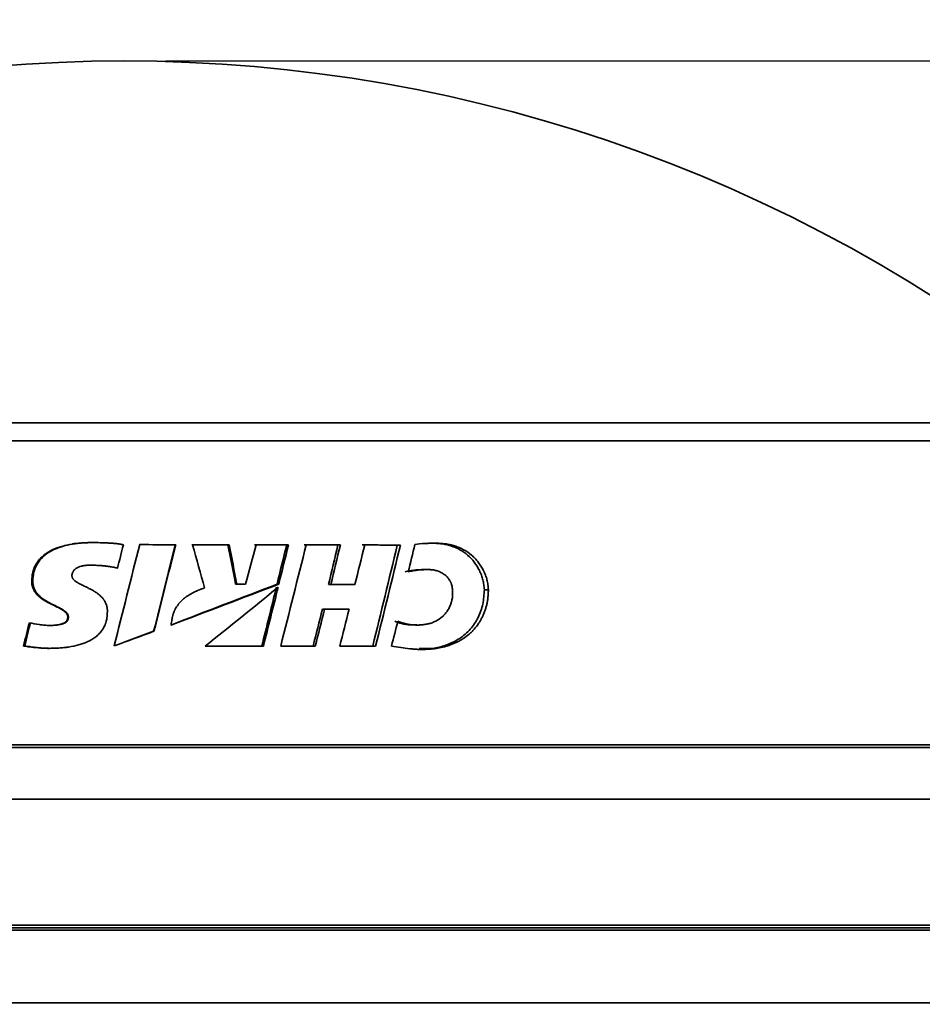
# Model space of a CAD drawing. Header units: millimetres. Extents: x 0 to 1118, y 0 to 864.
# Tile 48 of 96: x 324 to 359, y 755 to 793. Entities that reach past the tile are written whole.
import ezdxf

# ---------------------------------------------------------------- set-up
doc = ezdxf.new("R2010")
doc.units = ezdxf.units.MM
doc.layers.add('ALPHAREV', color=7, linetype='Continuous', lineweight=25)
doc.styles.add('SLDTEXTSTYLE0', font='TXT', dxfattribs={"width": 0.605})
doc.dimstyles.new('SLDDIMSTYLE0', dxfattribs={"dimtxt": 3.175, "dimasz": 4.572, "dimexe": 0, "dimexo": 0.0625, "dimgap": 0.79375, "dimtad": 0, "dimtih": 1, "dimtoh": 1, "dimdec": 0, "dimlfac": 2, "dimrnd": 1e-09, "dimzin": 12, "dimdsep": 46, "dimtxsty": 'SLDTEXTSTYLE0', "dimsah": 1, "dimcen": 0.09, "dimadec": 0, "dimazin": 3, "dimtfac": 1, "dimtofl": 0, "dimtmove": 0, "dimatfit": 3, "dimfxl": 1, "dimfrac": 2, "dimtolj": 1, "dimtzin": 12, "dimarcsym": 0})
doc.dimstyles.new('SLDDIMSTYLE1', dxfattribs={"dimtxt": 3.175, "dimasz": 4.572, "dimexe": 0, "dimexo": 0.0625, "dimgap": 0.79375, "dimtad": 0, "dimtih": 1, "dimtoh": 1, "dimdec": 0, "dimlfac": 2, "dimrnd": 1e-09, "dimzin": 12, "dimdsep": 46, "dimtxsty": 'SLDTEXTSTYLE0', "dimsah": 1, "dimcen": 0.09, "dimadec": 0, "dimazin": 3, "dimtfac": 1, "dimtofl": 0, "dimtmove": 0, "dimatfit": 3, "dimfxl": 1, "dimfrac": 2, "dimtolj": 1, "dimtzin": 12, "dimarcsym": 0})

# ---------------------------------------------------------------- blocks, each defined once
blk = doc.blocks.new('_D_36')
at = {"layer": 'ALPHAREV'}
for p, q in [((329.882, 800.478), (328.79, 800.478)), ((328.79, 800.478), (328.79, 795.605)), ((338.37, 800.478), (339.462, 800.478)), ((339.462, 800.478), (339.462, 795.605)), ((283.423, 774.201), (283.423, 799.641)), ((372.923, 774.201), (372.923, 799.641)), ((283.423, 798.041), (315.068, 798.041)), ((372.923, 798.041), (341.279, 798.041)), ((328.79, 795.605), (329.882, 795.605)), ((339.462, 795.605), (338.37, 795.605))]:
    blk.add_line(p, q, dxfattribs=at)
for points in [[(283.423, 798.041), (287.995, 797.279), (287.995, 798.803)], [(372.923, 798.041), (368.351, 798.803), (368.351, 797.279)]]:
    blk.add_solid(points, dxfattribs=at)
at = {"layer": 'ALPHAREV', "char_height": 3.175, "attachment_point": 1, "style": 'SLDTEXTSTYLE0'}
for s, insert in [('%%c', (315.794, 799.689)), ('179', (320.423, 799.698)), ('7.05', (329.882, 799.698))]:
    blk.add_mtext(s, dxfattribs=dict(at, insert=insert))
blk = doc.blocks.new('_D_37')
at = {"layer": 'ALPHAREV'}
for p, q in [((282.942, 809.326), (281.851, 809.326)), ((281.851, 809.326), (281.851, 804.453)), ((293.856, 809.326), (294.947, 809.326)), ((294.947, 809.326), (294.947, 804.453)), ((196.598, 716.577), (196.598, 808.489)), ((372.923, 774.201), (372.923, 808.489)), ((196.598, 806.889), (272.757, 806.889)), ((372.923, 806.889), (296.765, 806.889)), ((281.851, 804.453), (282.942, 804.453)), ((294.947, 804.453), (293.856, 804.453))]:
    blk.add_line(p, q, dxfattribs=at)
for points in [[(196.598, 806.889), (201.17, 806.127), (201.17, 807.651)], [(372.923, 806.889), (368.351, 807.651), (368.351, 806.127)]]:
    blk.add_solid(points, dxfattribs=at)
at = {"layer": 'ALPHAREV', "char_height": 3.175, "attachment_point": 1, "style": 'SLDTEXTSTYLE0'}
for s, insert in [('353', (273.483, 808.546)), ('13.88', (282.942, 808.546))]:
    blk.add_mtext(s, dxfattribs=dict(at, insert=insert))
blk = doc.blocks.new('_D_38')
at = {"layer": 'ALPHAREV'}
for p, q in [((241.229, 819.528), (240.138, 819.528)), ((240.138, 819.528), (240.138, 814.655)), ((252.143, 819.528), (253.235, 819.528)), ((253.235, 819.528), (253.235, 814.655)), ((113.173, 700.596), (113.173, 818.692)), ((372.923, 778.661), (372.923, 818.692)), ((113.173, 817.092), (231.045, 817.092)), ((372.923, 817.092), (255.052, 817.092)), ((240.138, 814.655), (241.229, 814.655)), ((253.235, 814.655), (252.143, 814.655))]:
    blk.add_line(p, q, dxfattribs=at)
for points in [[(113.173, 817.092), (117.745, 816.33), (117.745, 817.854)], [(372.923, 817.092), (368.351, 817.854), (368.351, 816.33)]]:
    blk.add_solid(points, dxfattribs=at)
at = {"layer": 'ALPHAREV', "char_height": 3.175, "attachment_point": 1, "style": 'SLDTEXTSTYLE0'}
for s, insert in [('520', (231.771, 818.748)), ('20.45', (241.229, 818.748))]:
    blk.add_mtext(s, dxfattribs=dict(at, insert=insert))
blk = doc.blocks.new('_D_39')
at = {"layer": 'ALPHAREV'}
for p, q in [((329.774, 791.692), (393.576, 791.692)), ((391.976, 791.692), (391.976, 739.258)), ((392.582, 738.53), (391.491, 738.53)), ((391.491, 738.53), (391.491, 733.657)), ((398.646, 738.53), (399.737, 738.53)), ((399.737, 738.53), (399.737, 733.657)), ((391.491, 733.657), (392.582, 733.657)), ((399.737, 733.657), (398.646, 733.657)), ((391.976, 680.496), (391.976, 732.93)), ((343.429, 680.496), (393.576, 680.496))]:
    blk.add_line(p, q, dxfattribs=at)
for points in [[(391.976, 791.692), (391.214, 787.12), (392.738, 787.12)], [(391.976, 680.496), (392.738, 685.068), (391.214, 685.068)]]:
    blk.add_solid(points, dxfattribs=at)
at = {"layer": 'ALPHAREV', "char_height": 3.175, "attachment_point": 1, "style": 'SLDTEXTSTYLE0'}
for s, insert in [('222', (383.123, 737.75)), ('8.8', (392.582, 737.75))]:
    blk.add_mtext(s, dxfattribs=dict(at, insert=insert))

msp = doc.modelspace()

# ---------------------------------------------------------------- linework, layer by layer
at = {"color": 7, "linetype": 'Continuous', "lineweight": 35}
for p, q in [((372.674, 777.746), (283.673, 777.746)), ((372.923, 777.061), (283.423, 777.061)), ((330.146, 773.054), (330.168, 773.054)), ((332.178, 773.051), (332.223, 773.051)), ((334.441, 773.048), (334.512, 773.048)), ((336.417, 773.045), (336.51, 773.045)), ((338.704, 773.041), (338.823, 773.041)), ((326.876, 772.265), (326.862, 772.265)), ((339.778, 772.094), (339.909, 772.094)), ((324.656, 771.657), (324.617, 771.657)), ((332.475, 771.529), (332.523, 771.529)), ((332.796, 771.528), (332.848, 771.528)), ((334.068, 771.531), (334.135, 771.531)), ((336.052, 771.523), (336.141, 771.523)), ((336.969, 771.522), (337.069, 771.522)), ((342.057, 771.32), (342.214, 771.32)), ((328.178, 770.677), (327.798, 769.155)), ((335.818, 770.566), (335.904, 770.566)), ((326.029, 770.264), (326.005, 770.264)), ((325.335, 769.944), (325.303, 769.944)), ((339.14, 769.97), (339.264, 769.97)), ((339.403, 769.96), (339.53, 769.96)), ((328.174, 769.295), (329.315, 769.72)), ((329.315, 769.72), (329.328, 769.72)), ((324.343, 769.148), (324.3, 769.148)), ((327.794, 769.155), (327.794, 769.154)), ((327.798, 769.155), (327.794, 769.155)), ((283.423, 765.346), (372.923, 765.346)), ((372.823, 765.246), (283.523, 765.246)), ((362.173, 763.246), (294.173, 763.246)), ((362.173, 758.396), (294.173, 758.396)), ((362.173, 758.196), (294.173, 758.196)), ((362.073, 758.296), (294.273, 758.296)), ((294.173, 755.396), (362.173, 755.396))]:
    msp.add_line(p, q, dxfattribs=at)
msp.add_arc((328.173, 733.712), 57.98, 49.41747, 130.58253, dxfattribs=at)
for points, knots in [([(324.617, 771.657), (324.623, 771.743), (324.628, 771.807), (324.634, 771.85), (324.634, 771.852), (324.634, 771.854), (324.634, 771.855), (324.635, 771.859), (324.635, 771.861), (324.636, 771.867), (324.636, 771.872), (324.638, 771.885), (324.639, 771.893), (324.643, 771.918), (324.646, 771.935), (324.655, 771.982), (324.662, 772.011), (324.67, 772.042), (324.671, 772.046), (324.673, 772.054), (324.675, 772.058), (324.678, 772.069), (324.68, 772.076), (324.688, 772.099), (324.693, 772.114), (324.709, 772.158), (324.722, 772.188), (324.764, 772.274), (324.797, 772.331), (324.839, 772.39), (324.841, 772.392), (324.845, 772.398), (324.847, 772.402), (324.854, 772.411), (324.859, 772.417), (324.872, 772.435), (324.882, 772.447), (324.911, 772.482), (324.931, 772.505), (324.994, 772.571), (325.04, 772.614), (325.189, 772.733), (325.304, 772.803), (325.435, 772.865), (325.436, 772.865), (325.439, 772.867), (325.441, 772.867), (325.446, 772.87), (325.449, 772.871), (325.459, 772.876), (325.466, 772.879), (325.486, 772.888), (325.499, 772.893), (325.54, 772.911), (325.568, 772.922), (325.653, 772.953), (325.712, 772.973), (325.897, 773.027), (326.029, 773.057), (326.175, 773.08), (326.178, 773.081), (326.186, 773.082), (326.19, 773.083), (326.202, 773.085), (326.21, 773.086), (326.234, 773.089), (326.25, 773.092), (326.298, 773.098), (326.329, 773.102), (326.425, 773.113), (326.489, 773.119), (326.558, 773.123), (326.561, 773.123), (326.568, 773.124), (326.572, 773.124), (326.583, 773.125), (326.59, 773.125), (326.613, 773.127), (326.628, 773.127), (326.677, 773.13), (326.71, 773.131), (326.747, 773.132), (326.747, 773.132), (326.749, 773.132), (326.749, 773.132), (326.752, 773.132), (326.753, 773.132), (326.757, 773.132), (326.76, 773.132), (326.769, 773.132), (326.776, 773.133), (326.796, 773.133), (326.81, 773.134), (326.859, 773.135), (326.896, 773.135), (326.939, 773.136)], [0, 0, 0, 0, 0.0625, 0.0625, 0.063477, 0.063477, 0.064453, 0.064453, 0.066406, 0.066406, 0.070312, 0.070312, 0.078125, 0.078125, 0.09375, 0.09375, 0.125, 0.125, 0.128906, 0.128906, 0.132812, 0.132812, 0.140625, 0.140625, 0.15625, 0.15625, 0.1875, 0.1875, 0.25, 0.25, 0.253906, 0.253906, 0.257812, 0.257812, 0.265625, 0.265625, 0.28125, 0.28125, 0.3125, 0.3125, 0.375, 0.375, 0.5, 0.5, 0.501953, 0.501953, 0.503906, 0.503906, 0.507812, 0.507812, 0.515625, 0.515625, 0.53125, 0.53125, 0.5625, 0.5625, 0.625, 0.625, 0.75, 0.75, 0.753906, 0.753906, 0.757812, 0.757812, 0.765625, 0.765625, 0.78125, 0.78125, 0.8125, 0.8125, 0.875, 0.875, 0.878906, 0.878906, 0.882812, 0.882812, 0.890625, 0.890625, 0.90625, 0.90625, 0.9375, 0.9375, 0.938477, 0.938477, 0.939453, 0.939453, 0.941406, 0.941406, 0.945312, 0.945312, 0.953125, 0.953125, 0.96875, 0.96875, 1, 1, 1, 1]), ([(326.953, 773.136), (326.889, 773.135), (326.762, 773.133), (326.508, 773.122), (326.185, 773.085), (325.812, 773.003), (325.447, 772.869), (325.122, 772.674), (324.855, 772.393), (324.713, 772.104), (324.67, 771.849), (324.661, 771.721), (324.656, 771.657)], [0, 0, 0, 0, 0.062266, 0.124505, 0.249018, 0.38037, 0.498242, 0.628574, 0.748343, 0.873979, 0.936726, 1, 1, 1, 1]), ([(326.939, 773.136), (327.051, 773.136), (327.156, 773.135), (327.305, 773.131), (327.353, 773.13), (327.412, 773.128), (327.423, 773.128), (327.44, 773.127), (327.446, 773.127), (327.454, 773.126), (327.457, 773.126), (327.464, 773.126), (327.467, 773.126), (327.498, 773.124), (327.525, 773.123), (327.603, 773.119), (327.653, 773.116), (327.713, 773.111), (327.725, 773.111), (327.742, 773.109), (327.748, 773.109), (327.759, 773.108), (327.767, 773.107), (327.8, 773.104), (327.826, 773.102), (327.876, 773.096), (327.9, 773.094), (327.926, 773.091), (327.93, 773.09), (327.937, 773.089), (327.94, 773.089), (327.951, 773.087), (327.957, 773.086), (327.977, 773.084), (327.991, 773.082), (328.055, 773.072), (328.103, 773.063), (328.148, 773.053)], [0, 0, 0, 0, 0.25, 0.25, 0.375, 0.375, 0.40625, 0.40625, 0.421875, 0.421875, 0.429688, 0.429688, 0.4375, 0.4375, 0.5, 0.5, 0.625, 0.625, 0.65625, 0.65625, 0.671875, 0.671875, 0.6875, 0.6875, 0.75, 0.75, 0.8125, 0.8125, 0.820312, 0.820312, 0.828125, 0.828125, 0.84375, 0.84375, 0.875, 0.875, 1, 1, 1, 1]), ([(339.381, 773.067), (339.492, 773.083), (339.625, 773.095), (339.783, 773.103), (339.784, 773.103), (339.788, 773.103), (339.79, 773.103), (339.796, 773.103), (339.8, 773.104), (339.811, 773.104), (339.819, 773.104), (339.842, 773.105), (339.858, 773.106), (339.906, 773.108), (339.939, 773.109), (340.039, 773.111), (340.108, 773.112), (340.18, 773.112)], [0, 0, 0, 0, 0.5, 0.5, 0.507812, 0.507812, 0.515625, 0.515625, 0.53125, 0.53125, 0.5625, 0.5625, 0.625, 0.625, 0.75, 0.75, 1, 1, 1, 1]), ([(342.057, 771.32), (342.051, 771.384), (342.04, 771.512), (342.007, 771.699), (341.947, 771.881), (341.845, 772.116), (341.678, 772.39), (341.421, 772.663), (341.116, 772.875), (340.831, 772.994), (340.593, 773.058), (340.412, 773.091), (340.23, 773.106), (340.107, 773.11), (340.046, 773.112)], [0, 0, 0, 0, 0.063039, 0.125754, 0.185688, 0.251573, 0.377953, 0.501856, 0.62455, 0.751089, 0.813577, 0.87562, 0.937776, 1, 1, 1, 1]), ([(340.18, 773.112), (340.263, 773.11), (340.325, 773.107), (340.367, 773.105), (340.368, 773.105), (340.37, 773.105), (340.371, 773.104), (340.374, 773.104), (340.376, 773.104), (340.383, 773.104), (340.387, 773.104), (340.399, 773.103), (340.407, 773.102), (340.432, 773.1), (340.447, 773.099), (340.494, 773.095), (340.523, 773.092), (340.554, 773.088), (340.558, 773.087), (340.566, 773.086), (340.569, 773.085), (340.581, 773.084), (340.588, 773.083), (340.611, 773.079), (340.626, 773.077), (340.672, 773.069), (340.702, 773.063), (340.793, 773.043), (340.853, 773.027), (340.92, 773.006), (340.927, 773.003), (340.943, 772.998), (340.95, 772.996), (340.973, 772.988), (340.988, 772.983), (341.033, 772.966), (341.063, 772.955), (341.149, 772.918), (341.205, 772.891), (341.368, 772.802), (341.469, 772.733), (341.585, 772.633), (341.609, 772.612), (341.654, 772.57), (341.676, 772.548), (341.74, 772.48), (341.781, 772.433), (341.896, 772.284), (341.963, 772.176), (342.025, 772.051), (342.029, 772.042), (342.037, 772.027), (342.04, 772.019), (342.051, 771.996), (342.058, 771.98), (342.078, 771.935), (342.091, 771.904), (342.125, 771.815), (342.144, 771.757), (342.173, 771.644), (342.184, 771.581), (342.194, 771.511), (342.194, 771.51), (342.194, 771.509), (342.194, 771.508), (342.194, 771.506), (342.194, 771.505), (342.195, 771.501), (342.195, 771.498), (342.196, 771.489), (342.197, 771.483), (342.199, 771.463), (342.201, 771.448), (342.206, 771.4), (342.21, 771.363), (342.214, 771.32)], [0, 0, 0, 0, 0.0625, 0.0625, 0.063477, 0.063477, 0.064453, 0.064453, 0.066406, 0.066406, 0.070312, 0.070312, 0.078125, 0.078125, 0.09375, 0.09375, 0.125, 0.125, 0.128906, 0.128906, 0.132812, 0.132812, 0.140625, 0.140625, 0.15625, 0.15625, 0.1875, 0.1875, 0.25, 0.25, 0.257812, 0.257812, 0.265625, 0.265625, 0.28125, 0.28125, 0.3125, 0.3125, 0.375, 0.375, 0.5, 0.5, 0.53125, 0.53125, 0.5625, 0.5625, 0.625, 0.625, 0.75, 0.75, 0.757812, 0.757812, 0.765625, 0.765625, 0.78125, 0.78125, 0.8125, 0.8125, 0.875, 0.875, 0.9375, 0.9375, 0.938477, 0.938477, 0.939453, 0.939453, 0.941406, 0.941406, 0.945312, 0.945312, 0.953125, 0.953125, 0.96875, 0.96875, 1, 1, 1, 1]), ([(326.862, 772.265), (326.819, 772.265), (326.781, 772.263), (326.748, 772.261), (326.745, 772.261), (326.74, 772.26), (326.738, 772.26), (326.73, 772.26), (326.726, 772.259), (326.711, 772.258), (326.702, 772.257), (326.674, 772.254), (326.656, 772.252), (326.636, 772.249), (326.633, 772.248), (326.628, 772.247), (326.626, 772.247), (326.618, 772.246), (326.613, 772.245), (326.598, 772.242), (326.589, 772.24), (326.56, 772.234), (326.541, 772.23), (326.487, 772.215), (326.454, 772.203), (326.421, 772.189), (326.418, 772.188), (326.413, 772.186), (326.411, 772.185), (326.404, 772.181), (326.399, 772.179), (326.385, 772.173), (326.376, 772.168), (326.351, 772.154), (326.334, 772.144), (326.289, 772.111), (326.263, 772.088), (326.239, 772.058), (326.235, 772.054), (326.23, 772.046), (326.227, 772.042), (326.219, 772.031), (326.214, 772.023), (326.2, 771.999), (326.192, 771.982), (326.179, 771.947), (326.174, 771.929), (326.171, 771.908), (326.171, 771.906), (326.17, 771.902), (326.17, 771.9), (326.169, 771.894), (326.168, 771.889), (326.167, 771.875), (326.167, 771.865), (326.167, 771.855)], [0, 0, 0, 0, 0.125, 0.125, 0.132812, 0.132812, 0.140625, 0.140625, 0.15625, 0.15625, 0.1875, 0.1875, 0.25, 0.25, 0.257812, 0.257812, 0.265625, 0.265625, 0.28125, 0.28125, 0.3125, 0.3125, 0.375, 0.375, 0.5, 0.5, 0.507812, 0.507812, 0.515625, 0.515625, 0.53125, 0.53125, 0.5625, 0.5625, 0.625, 0.625, 0.75, 0.75, 0.765625, 0.765625, 0.78125, 0.78125, 0.8125, 0.8125, 0.875, 0.875, 0.9375, 0.9375, 0.945312, 0.945312, 0.953125, 0.953125, 0.96875, 0.96875, 1, 1, 1, 1]), ([(327.921, 772.148), (327.846, 772.169), (327.761, 772.187), (327.654, 772.205), (327.641, 772.207), (327.623, 772.209), (327.617, 772.21), (327.604, 772.212), (327.6, 772.213), (327.573, 772.216), (327.552, 772.219), (327.487, 772.228), (327.442, 772.233), (327.383, 772.238), (327.372, 772.24), (327.349, 772.242), (327.338, 772.243), (327.304, 772.246), (327.282, 772.247), (327.214, 772.253), (327.169, 772.255), (327.036, 772.262), (326.948, 772.265), (326.862, 772.265)], [0, 0, 0, 0, 0.25, 0.25, 0.28125, 0.28125, 0.296875, 0.296875, 0.3125, 0.3125, 0.375, 0.375, 0.5, 0.5, 0.53125, 0.53125, 0.5625, 0.5625, 0.625, 0.625, 0.75, 0.75, 1, 1, 1, 1]), ([(326.876, 772.265), (326.92, 772.264), (327.006, 772.264), (327.137, 772.258), (327.27, 772.25), (327.395, 772.239), (327.51, 772.226), (327.635, 772.209), (327.773, 772.186), (327.876, 772.16), (327.924, 772.148)], [0, 0, 0, 0, 0.122484, 0.246588, 0.372387, 0.499955, 0.602626, 0.699961, 0.859787, 1, 1, 1, 1]), ([(339, 772.004), (339.033, 772.013), (339.097, 772.03), (339.225, 772.057), (339.386, 772.081), (339.582, 772.093), (339.713, 772.094), (339.778, 772.094)], [0, 0, 0, 0, 0.129977, 0.250106, 0.500071, 0.750026, 1, 1, 1, 1]), ([(339.909, 772.094), (339.833, 772.094), (339.767, 772.093), (339.709, 772.091), (339.706, 772.091), (339.702, 772.091), (339.7, 772.091), (339.693, 772.09), (339.689, 772.09), (339.676, 772.09), (339.667, 772.089), (339.641, 772.088), (339.624, 772.087), (339.575, 772.084), (339.543, 772.081), (339.509, 772.078), (339.505, 772.077), (339.496, 772.076), (339.492, 772.076), (339.48, 772.074), (339.471, 772.074), (339.446, 772.07), (339.43, 772.068), (339.381, 772.061), (339.348, 772.056), (339.308, 772.048), (339.301, 772.047), (339.286, 772.044), (339.278, 772.042), (339.255, 772.037), (339.239, 772.033), (339.191, 772.022), (339.157, 772.013), (339.123, 772.004)], [0, 0, 0, 0, 0.25, 0.25, 0.257812, 0.257812, 0.265625, 0.265625, 0.28125, 0.28125, 0.3125, 0.3125, 0.375, 0.375, 0.5, 0.5, 0.515625, 0.515625, 0.53125, 0.53125, 0.5625, 0.5625, 0.625, 0.625, 0.75, 0.75, 0.78125, 0.78125, 0.8125, 0.8125, 0.875, 0.875, 1, 1, 1, 1]), ([(340.815, 771.446), (340.81, 771.474), (340.803, 771.499), (340.796, 771.523), (340.795, 771.526), (340.793, 771.532), (340.792, 771.535), (340.788, 771.544), (340.786, 771.55), (340.779, 771.568), (340.774, 771.58), (340.764, 771.604), (340.759, 771.615), (340.747, 771.637), (340.741, 771.648), (340.722, 771.682), (340.708, 771.703), (340.685, 771.735), (340.678, 771.744), (340.662, 771.764), (340.654, 771.774), (340.63, 771.802), (340.613, 771.82), (340.558, 771.872), (340.519, 771.904), (340.47, 771.936), (340.465, 771.939), (340.455, 771.946), (340.45, 771.949), (340.434, 771.959), (340.423, 771.965), (340.391, 771.983), (340.369, 771.994), (340.301, 772.025), (340.253, 772.042), (340.198, 772.057), (340.192, 772.059), (340.18, 772.062), (340.174, 772.063), (340.156, 772.068), (340.144, 772.07), (340.107, 772.078), (340.083, 772.082), (340.033, 772.088), (340.008, 772.09), (339.982, 772.092), (339.981, 772.092), (339.979, 772.092), (339.978, 772.092), (339.974, 772.093), (339.971, 772.093), (339.963, 772.093), (339.957, 772.093), (339.939, 772.094), (339.925, 772.094), (339.909, 772.094)], [0, 0, 0, 0, 0.0625, 0.0625, 0.070312, 0.070312, 0.078125, 0.078125, 0.09375, 0.09375, 0.125, 0.125, 0.15625, 0.15625, 0.1875, 0.1875, 0.25, 0.25, 0.28125, 0.28125, 0.3125, 0.3125, 0.375, 0.375, 0.5, 0.5, 0.515625, 0.515625, 0.53125, 0.53125, 0.5625, 0.5625, 0.625, 0.625, 0.75, 0.75, 0.765625, 0.765625, 0.78125, 0.78125, 0.8125, 0.8125, 0.875, 0.875, 0.9375, 0.9375, 0.941406, 0.941406, 0.945312, 0.945312, 0.953125, 0.953125, 0.96875, 0.96875, 1, 1, 1, 1]), ([(326.005, 770.264), (326.004, 770.279), (326.003, 770.29), (326.002, 770.298), (326.002, 770.299), (326.002, 770.302), (326.001, 770.303), (326.001, 770.308), (326, 770.31), (325.999, 770.318), (325.997, 770.323), (325.992, 770.339), (325.989, 770.349), (325.98, 770.368), (325.974, 770.378), (325.967, 770.39), (325.966, 770.392), (325.963, 770.396), (325.962, 770.398), (325.957, 770.404), (325.954, 770.408), (325.945, 770.42), (325.938, 770.428), (325.916, 770.452), (325.9, 770.468), (325.879, 770.484), (325.879, 770.485), (325.877, 770.487), (325.876, 770.487), (325.873, 770.49), (325.871, 770.491), (325.865, 770.496), (325.86, 770.499), (325.848, 770.509), (325.839, 770.515), (325.825, 770.525), (325.82, 770.528), (325.813, 770.533), (325.81, 770.535), (325.806, 770.537), (325.805, 770.538), (325.795, 770.544), (325.787, 770.55), (325.744, 770.575), (325.705, 770.597), (325.658, 770.622), (325.657, 770.622), (325.655, 770.623), (325.654, 770.624), (325.65, 770.626), (325.648, 770.627), (325.641, 770.63), (325.636, 770.633), (325.622, 770.64), (325.612, 770.645), (325.583, 770.659), (325.563, 770.669), (325.532, 770.684), (325.523, 770.688), (325.504, 770.698), (325.494, 770.702), (325.464, 770.717), (325.445, 770.726), (325.424, 770.736), (325.422, 770.737), (325.419, 770.738), (325.418, 770.739), (325.414, 770.741), (325.411, 770.743), (325.402, 770.747), (325.396, 770.75), (325.379, 770.758), (325.368, 770.763), (325.336, 770.78), (325.316, 770.79), (325.258, 770.82), (325.223, 770.838), (325.193, 770.855), (325.191, 770.856), (325.188, 770.857), (325.187, 770.858), (325.183, 770.86), (325.18, 770.862), (325.173, 770.866), (325.168, 770.869), (325.152, 770.878), (325.142, 770.884), (325.113, 770.901), (325.094, 770.913), (325.039, 770.948), (325.005, 770.972), (324.972, 770.997), (324.97, 770.999), (324.965, 771.002), (324.963, 771.004), (324.956, 771.009), (324.951, 771.013), (324.938, 771.024), (324.929, 771.031), (324.903, 771.053), (324.886, 771.068), (324.839, 771.112), (324.811, 771.143), (324.784, 771.176), (324.782, 771.178), (324.779, 771.183), (324.777, 771.185), (324.772, 771.192), (324.768, 771.196), (324.758, 771.21), (324.752, 771.219), (324.733, 771.246), (324.722, 771.265), (324.69, 771.321), (324.672, 771.36), (324.644, 771.44), (324.634, 771.483), (324.623, 771.548), (324.621, 771.57), (324.619, 771.593), (324.619, 771.593), (324.619, 771.595), (324.619, 771.596), (324.619, 771.599), (324.619, 771.601), (324.618, 771.608), (324.618, 771.613), (324.617, 771.629), (324.617, 771.642), (324.617, 771.657)], [0, 0, 0, 0, 0.015625, 0.015625, 0.017578, 0.017578, 0.019531, 0.019531, 0.023438, 0.023438, 0.03125, 0.03125, 0.046875, 0.046875, 0.0625, 0.0625, 0.066406, 0.066406, 0.070312, 0.070312, 0.078125, 0.078125, 0.09375, 0.09375, 0.125, 0.125, 0.126953, 0.126953, 0.128906, 0.128906, 0.132812, 0.132812, 0.140625, 0.140625, 0.15625, 0.15625, 0.164062, 0.164062, 0.167969, 0.167969, 0.171875, 0.171875, 0.1875, 0.1875, 0.25, 0.25, 0.251953, 0.251953, 0.253906, 0.253906, 0.257812, 0.257812, 0.265625, 0.265625, 0.28125, 0.28125, 0.3125, 0.3125, 0.328125, 0.328125, 0.34375, 0.34375, 0.375, 0.375, 0.376953, 0.376953, 0.378906, 0.378906, 0.382812, 0.382812, 0.390625, 0.390625, 0.40625, 0.40625, 0.4375, 0.4375, 0.5, 0.5, 0.501953, 0.501953, 0.503906, 0.503906, 0.507812, 0.507812, 0.515625, 0.515625, 0.53125, 0.53125, 0.5625, 0.5625, 0.625, 0.625, 0.628906, 0.628906, 0.632812, 0.632812, 0.640625, 0.640625, 0.65625, 0.65625, 0.6875, 0.6875, 0.75, 0.75, 0.753906, 0.753906, 0.757812, 0.757812, 0.765625, 0.765625, 0.78125, 0.78125, 0.8125, 0.8125, 0.875, 0.875, 0.9375, 0.9375, 0.96875, 0.96875, 0.970703, 0.970703, 0.972656, 0.972656, 0.976562, 0.976562, 0.984375, 0.984375, 1, 1, 1, 1]), ([(324.656, 771.657), (324.657, 771.635), (324.658, 771.591), (324.668, 771.505), (324.694, 771.4), (324.747, 771.28), (324.845, 771.137), (325.006, 770.989), (325.225, 770.851), (325.417, 770.754), (325.572, 770.679), (325.701, 770.615), (325.814, 770.552), (325.919, 770.477), (325.986, 770.409), (326.018, 770.339), (326.028, 770.297), (326.029, 770.275), (326.029, 770.264)], [0, 0, 0, 0, 0.031463, 0.062911, 0.12572, 0.187427, 0.251081, 0.375893, 0.50066, 0.62539, 0.68775, 0.750116, 0.833282, 0.874909, 0.93725, 0.968567, 0.984272, 1, 1, 1, 1]), ([(326.167, 771.855), (326.167, 771.84), (326.168, 771.83), (326.17, 771.822), (326.17, 771.82), (326.17, 771.817), (326.171, 771.816), (326.171, 771.812), (326.172, 771.81), (326.174, 771.802), (326.176, 771.797), (326.179, 771.786), (326.181, 771.782), (326.185, 771.772), (326.188, 771.767), (326.195, 771.753), (326.201, 771.744), (326.21, 771.733), (326.211, 771.731), (326.214, 771.727), (326.215, 771.726), (326.219, 771.72), (326.223, 771.716), (326.232, 771.705), (326.24, 771.698), (326.263, 771.675), (326.28, 771.66), (326.302, 771.645), (326.302, 771.644), (326.304, 771.643), (326.305, 771.642), (326.308, 771.64), (326.31, 771.639), (326.316, 771.634), (326.32, 771.632), (326.332, 771.623), (326.341, 771.618), (326.368, 771.6), (326.388, 771.588), (326.41, 771.576), (326.411, 771.575), (326.413, 771.574), (326.414, 771.574), (326.417, 771.572), (326.419, 771.571), (326.425, 771.567), (326.43, 771.565), (326.443, 771.558), (326.452, 771.553), (326.48, 771.538), (326.501, 771.527), (326.524, 771.516), (326.524, 771.516), (326.525, 771.515), (326.525, 771.515), (326.526, 771.515), (326.527, 771.514), (326.53, 771.513), (326.532, 771.512), (326.537, 771.509), (326.541, 771.507), (326.554, 771.501), (326.562, 771.497), (326.591, 771.483), (326.614, 771.472), (326.645, 771.457), (326.652, 771.454), (326.665, 771.448), (326.671, 771.445), (326.689, 771.436), (326.699, 771.431), (326.728, 771.417), (326.744, 771.41), (326.756, 771.404), (326.757, 771.403), (326.758, 771.403), (326.759, 771.402), (326.761, 771.401), (326.762, 771.401), (326.766, 771.399), (326.769, 771.397), (326.777, 771.393), (326.783, 771.39), (326.799, 771.382), (326.81, 771.377), (326.841, 771.361), (326.861, 771.351), (326.918, 771.321), (326.952, 771.302), (326.984, 771.283), (326.986, 771.282), (326.988, 771.281), (326.99, 771.28), (326.993, 771.278), (326.996, 771.276), (327.004, 771.272), (327.009, 771.269), (327.023, 771.26), (327.033, 771.254), (327.062, 771.236), (327.08, 771.224), (327.133, 771.188), (327.166, 771.164), (327.198, 771.138), (327.201, 771.136), (327.206, 771.132), (327.208, 771.13), (327.214, 771.125), (327.219, 771.121), (327.232, 771.11), (327.24, 771.102), (327.265, 771.08), (327.281, 771.065), (327.326, 771.019), (327.353, 770.988), (327.38, 770.951), (327.383, 770.947), (327.39, 770.938), (327.393, 770.933), (327.402, 770.92), (327.408, 770.911), (327.426, 770.883), (327.436, 770.864), (327.466, 770.807), (327.483, 770.768), (327.509, 770.687), (327.518, 770.645), (327.528, 770.581), (327.53, 770.56), (327.532, 770.537), (327.532, 770.536), (327.532, 770.534), (327.532, 770.533), (327.532, 770.53), (327.532, 770.528), (327.532, 770.522), (327.533, 770.517), (327.533, 770.501), (327.534, 770.488), (327.534, 770.474)], [0, 0, 0, 0, 0.015625, 0.015625, 0.017578, 0.017578, 0.019531, 0.019531, 0.023438, 0.023438, 0.03125, 0.03125, 0.039062, 0.039062, 0.046875, 0.046875, 0.0625, 0.0625, 0.066406, 0.066406, 0.070312, 0.070312, 0.078125, 0.078125, 0.09375, 0.09375, 0.125, 0.125, 0.126953, 0.126953, 0.128906, 0.128906, 0.132812, 0.132812, 0.140625, 0.140625, 0.15625, 0.15625, 0.1875, 0.1875, 0.189453, 0.189453, 0.191406, 0.191406, 0.195312, 0.195312, 0.203125, 0.203125, 0.21875, 0.21875, 0.25, 0.25, 0.250977, 0.250977, 0.251953, 0.251953, 0.253906, 0.253906, 0.257812, 0.257812, 0.265625, 0.265625, 0.28125, 0.28125, 0.3125, 0.3125, 0.320312, 0.320312, 0.328125, 0.328125, 0.34375, 0.34375, 0.375, 0.375, 0.375977, 0.375977, 0.376953, 0.376953, 0.378906, 0.378906, 0.382812, 0.382812, 0.390625, 0.390625, 0.40625, 0.40625, 0.4375, 0.4375, 0.5, 0.5, 0.501953, 0.501953, 0.503906, 0.503906, 0.507812, 0.507812, 0.515625, 0.515625, 0.53125, 0.53125, 0.5625, 0.5625, 0.625, 0.625, 0.628906, 0.628906, 0.632812, 0.632812, 0.640625, 0.640625, 0.65625, 0.65625, 0.6875, 0.6875, 0.75, 0.75, 0.757812, 0.757812, 0.765625, 0.765625, 0.78125, 0.78125, 0.8125, 0.8125, 0.875, 0.875, 0.9375, 0.9375, 0.96875, 0.96875, 0.970703, 0.970703, 0.972656, 0.972656, 0.976562, 0.976562, 0.984375, 0.984375, 1, 1, 1, 1]), ([(330.071, 770.387), (330.083, 770.424), (330.095, 770.456), (330.106, 770.484), (330.107, 770.487), (330.109, 770.49), (330.11, 770.492), (330.112, 770.498), (330.114, 770.502), (330.119, 770.514), (330.123, 770.522), (330.133, 770.545), (330.141, 770.56), (330.18, 770.635), (330.216, 770.692), (330.263, 770.753), (330.267, 770.759), (330.277, 770.772), (330.283, 770.779), (330.298, 770.798), (330.309, 770.81), (330.342, 770.847), (330.365, 770.871), (330.437, 770.942), (330.49, 770.988), (330.551, 771.033), (330.554, 771.035), (330.56, 771.04), (330.563, 771.043), (330.573, 771.05), (330.58, 771.054), (330.6, 771.068), (330.613, 771.078), (330.654, 771.105), (330.682, 771.123), (330.769, 771.175), (330.831, 771.208), (330.9, 771.241), (330.903, 771.242), (330.911, 771.246), (330.915, 771.248), (330.926, 771.253), (330.933, 771.256), (330.956, 771.267), (330.972, 771.273), (331.018, 771.294), (331.05, 771.306), (331.085, 771.32), (331.086, 771.32), (331.09, 771.322), (331.091, 771.322), (331.097, 771.324), (331.1, 771.326), (331.111, 771.33), (331.119, 771.333), (331.141, 771.341), (331.157, 771.346), (331.204, 771.363), (331.238, 771.374), (331.275, 771.386)], [0, 0, 0, 0, 0.0625, 0.0625, 0.066406, 0.066406, 0.070312, 0.070312, 0.078125, 0.078125, 0.09375, 0.09375, 0.125, 0.125, 0.25, 0.25, 0.265625, 0.265625, 0.28125, 0.28125, 0.3125, 0.3125, 0.375, 0.375, 0.5, 0.5, 0.507812, 0.507812, 0.515625, 0.515625, 0.53125, 0.53125, 0.5625, 0.5625, 0.625, 0.625, 0.75, 0.75, 0.757812, 0.757812, 0.765625, 0.765625, 0.78125, 0.78125, 0.8125, 0.8125, 0.875, 0.875, 0.878906, 0.878906, 0.882812, 0.882812, 0.890625, 0.890625, 0.90625, 0.90625, 0.9375, 0.9375, 1, 1, 1, 1]), ([(342.214, 771.32), (342.211, 771.258), (342.209, 771.212), (342.207, 771.18), (342.207, 771.179), (342.207, 771.178), (342.207, 771.177), (342.207, 771.175), (342.207, 771.173), (342.207, 771.168), (342.206, 771.165), (342.206, 771.156), (342.206, 771.149), (342.204, 771.131), (342.204, 771.119), (342.201, 771.085), (342.199, 771.063), (342.197, 771.04), (342.197, 771.037), (342.196, 771.031), (342.196, 771.028), (342.195, 771.019), (342.194, 771.013), (342.193, 770.995), (342.191, 770.984), (342.187, 770.949), (342.184, 770.926), (342.173, 770.857), (342.164, 770.813), (342.145, 770.725), (342.133, 770.68), (342.107, 770.592), (342.093, 770.547), (342.061, 770.459), (342.045, 770.416), (342.009, 770.331), (341.99, 770.29), (341.959, 770.229), (341.948, 770.208), (341.927, 770.168), (341.915, 770.148), (341.881, 770.089), (341.856, 770.051), (341.78, 769.938), (341.724, 769.866), (341.648, 769.781), (341.633, 769.765), (341.602, 769.732), (341.586, 769.716), (341.538, 769.669), (341.505, 769.638), (341.403, 769.55), (341.331, 769.496), (341.245, 769.439), (341.236, 769.433), (341.218, 769.421), (341.209, 769.415), (341.181, 769.398), (341.162, 769.387), (341.104, 769.353), (341.065, 769.332), (340.946, 769.272), (340.863, 769.236), (340.771, 769.202), (340.766, 769.2), (340.756, 769.196), (340.751, 769.194), (340.735, 769.189), (340.725, 769.185), (340.694, 769.175), (340.674, 769.168), (340.611, 769.148), (340.569, 769.136), (340.439, 769.102), (340.351, 769.083), (340.253, 769.066), (340.248, 769.065), (340.237, 769.064), (340.232, 769.063), (340.216, 769.06), (340.205, 769.058), (340.172, 769.054), (340.15, 769.051), (340.085, 769.042), (340.041, 769.037), (339.907, 769.025), (339.817, 769.02), (339.72, 769.019), (339.715, 769.019), (339.705, 769.018), (339.699, 769.018), (339.683, 769.018), (339.672, 769.018), (339.64, 769.018), (339.618, 769.018), (339.551, 769.02), (339.505, 769.021), (339.456, 769.024), (339.456, 769.024), (339.454, 769.024), (339.453, 769.024), (339.45, 769.024), (339.448, 769.024), (339.442, 769.025), (339.438, 769.025), (339.425, 769.026), (339.416, 769.026), (339.388, 769.028), (339.368, 769.029), (339.301, 769.034), (339.249, 769.038), (339.189, 769.042)], [0, 0, 0, 0, 0.03125, 0.03125, 0.031738, 0.031738, 0.032227, 0.032227, 0.033203, 0.033203, 0.035156, 0.035156, 0.039062, 0.039062, 0.046875, 0.046875, 0.0625, 0.0625, 0.064453, 0.064453, 0.066406, 0.066406, 0.070312, 0.070312, 0.078125, 0.078125, 0.09375, 0.09375, 0.125, 0.125, 0.15625, 0.15625, 0.1875, 0.1875, 0.21875, 0.21875, 0.25, 0.25, 0.265625, 0.265625, 0.28125, 0.28125, 0.3125, 0.3125, 0.375, 0.375, 0.390625, 0.390625, 0.40625, 0.40625, 0.4375, 0.4375, 0.5, 0.5, 0.507812, 0.507812, 0.515625, 0.515625, 0.53125, 0.53125, 0.5625, 0.5625, 0.625, 0.625, 0.628906, 0.628906, 0.632812, 0.632812, 0.640625, 0.640625, 0.65625, 0.65625, 0.6875, 0.6875, 0.75, 0.75, 0.753906, 0.753906, 0.757812, 0.757812, 0.765625, 0.765625, 0.78125, 0.78125, 0.8125, 0.8125, 0.875, 0.875, 0.878906, 0.878906, 0.882812, 0.882812, 0.890625, 0.890625, 0.90625, 0.90625, 0.9375, 0.9375, 0.938477, 0.938477, 0.939453, 0.939453, 0.941406, 0.941406, 0.945312, 0.945312, 0.953125, 0.953125, 0.96875, 0.96875, 1, 1, 1, 1]), ([(339.264, 769.97), (339.333, 769.965), (339.385, 769.963), (339.42, 769.961), (339.421, 769.961), (339.423, 769.961), (339.424, 769.961), (339.427, 769.961), (339.428, 769.961), (339.434, 769.961), (339.437, 769.961), (339.448, 769.961), (339.455, 769.96), (339.475, 769.96), (339.489, 769.96), (339.527, 769.96), (339.552, 769.96), (339.578, 769.961), (339.581, 769.961), (339.588, 769.961), (339.591, 769.961), (339.601, 769.962), (339.607, 769.962), (339.627, 769.963), (339.64, 769.964), (339.679, 769.968), (339.704, 769.97), (339.781, 769.981), (339.832, 769.99), (339.889, 770.004), (339.897, 770.005), (339.91, 770.009), (339.917, 770.011), (339.937, 770.016), (339.95, 770.02), (339.989, 770.031), (340.015, 770.039), (340.091, 770.066), (340.139, 770.087), (340.277, 770.156), (340.361, 770.213), (340.442, 770.284), (340.447, 770.288), (340.457, 770.297), (340.462, 770.302), (340.476, 770.315), (340.486, 770.325), (340.513, 770.353), (340.531, 770.372), (340.583, 770.432), (340.614, 770.475), (340.657, 770.542), (340.67, 770.564), (340.696, 770.61), (340.708, 770.634), (340.741, 770.706), (340.761, 770.756), (340.782, 770.822), (340.786, 770.835), (340.794, 770.862), (340.797, 770.875), (340.807, 770.915), (340.813, 770.942), (340.828, 771.021), (340.833, 771.073), (340.836, 771.131), (340.836, 771.137), (340.836, 771.149), (340.836, 771.155), (340.836, 771.174), (340.836, 771.187), (340.835, 771.227), (340.834, 771.255), (340.831, 771.286), (340.831, 771.286), (340.831, 771.287), (340.831, 771.288), (340.831, 771.29), (340.831, 771.291), (340.831, 771.294), (340.831, 771.297), (340.83, 771.304), (340.829, 771.31), (340.828, 771.326), (340.827, 771.339), (340.823, 771.379), (340.819, 771.41), (340.815, 771.446)], [0, 0, 0, 0, 0.0625, 0.0625, 0.063477, 0.063477, 0.064453, 0.064453, 0.066406, 0.066406, 0.070312, 0.070312, 0.078125, 0.078125, 0.09375, 0.09375, 0.125, 0.125, 0.128906, 0.128906, 0.132812, 0.132812, 0.140625, 0.140625, 0.15625, 0.15625, 0.1875, 0.1875, 0.25, 0.25, 0.257812, 0.257812, 0.265625, 0.265625, 0.28125, 0.28125, 0.3125, 0.3125, 0.375, 0.375, 0.5, 0.5, 0.507812, 0.507812, 0.515625, 0.515625, 0.53125, 0.53125, 0.5625, 0.5625, 0.625, 0.625, 0.65625, 0.65625, 0.6875, 0.6875, 0.75, 0.75, 0.765625, 0.765625, 0.78125, 0.78125, 0.8125, 0.8125, 0.875, 0.875, 0.882812, 0.882812, 0.890625, 0.890625, 0.90625, 0.90625, 0.9375, 0.9375, 0.938477, 0.938477, 0.939453, 0.939453, 0.941406, 0.941406, 0.945312, 0.945312, 0.953125, 0.953125, 0.96875, 0.96875, 1, 1, 1, 1]), ([(339.549, 769.054), (339.742, 769.048), (340.113, 769.037), (340.641, 769.189), (341.12, 769.425), (341.531, 769.782), (341.834, 770.239), (342.025, 770.764), (342.046, 771.135), (342.057, 771.32)], [0, 0, 0, 0, 0.152395, 0.292977, 0.433733, 0.574768, 0.716181, 0.858036, 1, 1, 1, 1]), ([(327.534, 770.474), (327.529, 770.39), (327.523, 770.328), (327.519, 770.286), (327.519, 770.285), (327.518, 770.283), (327.518, 770.282), (327.518, 770.279), (327.518, 770.276), (327.517, 770.27), (327.516, 770.266), (327.515, 770.253), (327.514, 770.245), (327.51, 770.221), (327.508, 770.205), (327.5, 770.159), (327.493, 770.131), (327.486, 770.101), (327.485, 770.096), (327.483, 770.089), (327.482, 770.085), (327.478, 770.074), (327.476, 770.067), (327.469, 770.045), (327.464, 770.03), (327.449, 769.986), (327.437, 769.957), (327.41, 769.9), (327.396, 769.872), (327.365, 769.818), (327.348, 769.791), (327.328, 769.762), (327.326, 769.76), (327.322, 769.754), (327.32, 769.751), (327.313, 769.742), (327.309, 769.736), (327.296, 769.718), (327.287, 769.707), (327.259, 769.673), (327.24, 769.651), (327.179, 769.586), (327.134, 769.545), (326.989, 769.431), (326.878, 769.364), (326.749, 769.306), (326.748, 769.306), (326.745, 769.304), (326.743, 769.304), (326.739, 769.302), (326.735, 769.3), (326.726, 769.296), (326.719, 769.293), (326.7, 769.285), (326.687, 769.28), (326.648, 769.264), (326.621, 769.254), (326.538, 769.225), (326.481, 769.207), (326.302, 769.158), (326.173, 769.131), (326.03, 769.11), (326.027, 769.109), (326.019, 769.108), (326.015, 769.107), (326.004, 769.106), (325.996, 769.105), (325.973, 769.102), (325.958, 769.099), (325.912, 769.094), (325.881, 769.09), (325.789, 769.081), (325.727, 769.076), (325.66, 769.072), (325.657, 769.071), (325.65, 769.071), (325.647, 769.071), (325.636, 769.07), (325.629, 769.07), (325.607, 769.069), (325.592, 769.068), (325.545, 769.066), (325.513, 769.065), (325.477, 769.064), (325.477, 769.064), (325.476, 769.064), (325.475, 769.064), (325.473, 769.064), (325.472, 769.064), (325.467, 769.064), (325.465, 769.064), (325.456, 769.064), (325.45, 769.063), (325.43, 769.063), (325.416, 769.063), (325.37, 769.062), (325.333, 769.061), (325.292, 769.06)], [0, 0, 0, 0, 0.0625, 0.0625, 0.063477, 0.063477, 0.064453, 0.064453, 0.066406, 0.066406, 0.070312, 0.070312, 0.078125, 0.078125, 0.09375, 0.09375, 0.125, 0.125, 0.128906, 0.128906, 0.132812, 0.132812, 0.140625, 0.140625, 0.15625, 0.15625, 0.1875, 0.1875, 0.21875, 0.21875, 0.25, 0.25, 0.253906, 0.253906, 0.257812, 0.257812, 0.265625, 0.265625, 0.28125, 0.28125, 0.3125, 0.3125, 0.375, 0.375, 0.5, 0.5, 0.501953, 0.501953, 0.503906, 0.503906, 0.507812, 0.507812, 0.515625, 0.515625, 0.53125, 0.53125, 0.5625, 0.5625, 0.625, 0.625, 0.75, 0.75, 0.753906, 0.753906, 0.757812, 0.757812, 0.765625, 0.765625, 0.78125, 0.78125, 0.8125, 0.8125, 0.875, 0.875, 0.878906, 0.878906, 0.882812, 0.882812, 0.890625, 0.890625, 0.90625, 0.90625, 0.9375, 0.9375, 0.938477, 0.938477, 0.939453, 0.939453, 0.941406, 0.941406, 0.945312, 0.945312, 0.953125, 0.953125, 0.96875, 0.96875, 1, 1, 1, 1]), ([(325.303, 769.944), (325.385, 769.944), (325.456, 769.947), (325.517, 769.952), (325.519, 769.952), (325.521, 769.953), (325.522, 769.953), (325.526, 769.953), (325.529, 769.953), (325.536, 769.954), (325.541, 769.955), (325.556, 769.956), (325.565, 769.957), (325.593, 769.961), (325.612, 769.963), (325.664, 769.972), (325.697, 769.978), (325.728, 769.986), (325.73, 769.987), (325.732, 769.987), (325.733, 769.988), (325.737, 769.989), (325.74, 769.99), (325.747, 769.992), (325.752, 769.993), (325.767, 769.998), (325.776, 770.001), (325.804, 770.01), (325.821, 770.017), (325.869, 770.04), (325.897, 770.057), (325.921, 770.077), (325.923, 770.079), (325.926, 770.082), (325.928, 770.084), (325.933, 770.088), (325.937, 770.092), (325.946, 770.101), (325.952, 770.108), (325.968, 770.129), (325.977, 770.144), (325.991, 770.176), (325.997, 770.193), (326.001, 770.213), (326.001, 770.215), (326.001, 770.219), (326.002, 770.221), (326.003, 770.227), (326.003, 770.231), (326.004, 770.245), (326.005, 770.254), (326.005, 770.264)], [0, 0, 0, 0, 0.25, 0.25, 0.253906, 0.253906, 0.257812, 0.257812, 0.265625, 0.265625, 0.28125, 0.28125, 0.3125, 0.3125, 0.375, 0.375, 0.5, 0.5, 0.503906, 0.503906, 0.507812, 0.507812, 0.515625, 0.515625, 0.53125, 0.53125, 0.5625, 0.5625, 0.625, 0.625, 0.75, 0.75, 0.757812, 0.757812, 0.765625, 0.765625, 0.78125, 0.78125, 0.8125, 0.8125, 0.875, 0.875, 0.9375, 0.9375, 0.945312, 0.945312, 0.953125, 0.953125, 0.96875, 0.96875, 1, 1, 1, 1]), ([(326.029, 770.264), (326.029, 770.255), (326.028, 770.237), (326.024, 770.201), (326.011, 770.16), (325.983, 770.113), (325.936, 770.064), (325.859, 770.018), (325.725, 769.974), (325.584, 769.954), (325.443, 769.945), (325.373, 769.944), (325.335, 769.944)], [0, 0, 0, 0, 0.033652, 0.063065, 0.125969, 0.187266, 0.251393, 0.364622, 0.501014, 0.750409, 0.865711, 1, 1, 1, 1]), ([(329.991, 769.958), (329.997, 770.038), (330.006, 770.111), (330.021, 770.191), (330.024, 770.208), (330.032, 770.242), (330.036, 770.26), (330.049, 770.313), (330.059, 770.349), (330.071, 770.387)], [0, 0, 0, 0, 0.5, 0.5, 0.625, 0.625, 0.75, 0.75, 1, 1, 1, 1]), ([(324.525, 770.049), (324.644, 770.018), (324.773, 769.993), (324.919, 769.973), (324.928, 769.972), (324.946, 769.969), (324.955, 769.968), (324.981, 769.965), (324.998, 769.963), (325.05, 769.957), (325.083, 769.954), (325.181, 769.947), (325.243, 769.944), (325.303, 769.944)], [0, 0, 0, 0, 0.5, 0.5, 0.53125, 0.53125, 0.5625, 0.5625, 0.625, 0.625, 0.75, 0.75, 1, 1, 1, 1]), ([(339.14, 769.97), (339.11, 769.973), (339.05, 769.98), (338.959, 769.997), (338.876, 770.016), (338.801, 770.036), (338.731, 770.058), (338.666, 770.08), (338.624, 770.1), (338.606, 770.108)], [0, 0, 0, 0, 0.163075, 0.32956, 0.499815, 0.626795, 0.749859, 0.896792, 1, 1, 1, 1]), ([(338.724, 770.108), (338.751, 770.093), (338.795, 770.076), (338.856, 770.057), (338.856, 770.056), (338.857, 770.056), (338.858, 770.056), (338.86, 770.055), (338.861, 770.055), (338.866, 770.053), (338.868, 770.053), (338.876, 770.05), (338.882, 770.048), (338.898, 770.043), (338.909, 770.04), (338.943, 770.031), (338.966, 770.024), (339.082, 769.995), (339.174, 769.979), (339.264, 769.97)], [0, 0, 0, 0, 0.25, 0.25, 0.253906, 0.253906, 0.257812, 0.257812, 0.265625, 0.265625, 0.28125, 0.28125, 0.3125, 0.3125, 0.375, 0.375, 0.5, 0.5, 1, 1, 1, 1]), ([(325.292, 769.06), (325.21, 769.061), (325.127, 769.063), (325.038, 769.069), (325.033, 769.069), (325.024, 769.07), (325.019, 769.07), (325.004, 769.071), (324.994, 769.072), (324.965, 769.074), (324.944, 769.076), (324.882, 769.081), (324.839, 769.085), (324.783, 769.09), (324.773, 769.091), (324.752, 769.094), (324.742, 769.095), (324.71, 769.098), (324.689, 769.101), (324.627, 769.108), (324.587, 769.113), (324.537, 769.119), (324.527, 769.12), (324.506, 769.123), (324.496, 769.124), (324.465, 769.128), (324.444, 769.131), (324.382, 769.138), (324.341, 769.143), (324.3, 769.148)], [0, 0, 0, 0, 0.25, 0.25, 0.265625, 0.265625, 0.28125, 0.28125, 0.3125, 0.3125, 0.375, 0.375, 0.5, 0.5, 0.53125, 0.53125, 0.5625, 0.5625, 0.625, 0.625, 0.75, 0.75, 0.78125, 0.78125, 0.8125, 0.8125, 0.875, 0.875, 1, 1, 1, 1]), ([(324.343, 769.148), (324.384, 769.143), (324.465, 769.133), (324.587, 769.118), (324.709, 769.102), (324.833, 769.089), (324.957, 769.077), (325.08, 769.068), (325.201, 769.062), (325.284, 769.061), (325.324, 769.06)], [0, 0, 0, 0, 0.124983, 0.250021, 0.372923, 0.500037, 0.630016, 0.75003, 0.875961, 1, 1, 1, 1])]:
    msp.add_open_spline(points, degree=3, knots=knots, dxfattribs=at)
for points in [[(327.794, 769.155), (328.122, 770.456), (328.45, 771.756), (328.778, 773.056)], [(328.148, 773.053), (328.072, 772.751), (327.996, 772.45), (327.921, 772.148)], [(330.146, 773.054), (329.688, 773.055), (329.23, 773.055), (328.771, 773.056)], [(328.778, 773.056), (329.241, 773.055), (329.705, 773.055), (330.168, 773.054)], [(329.315, 769.72), (329.592, 770.832), (329.869, 771.943), (330.146, 773.054)], [(330.168, 773.054), (329.888, 771.943), (329.608, 770.832), (329.328, 769.72)], [(332.178, 773.051), (331.714, 773.052), (331.249, 773.052), (330.784, 773.053)], [(330.813, 773.053), (331.284, 773.052), (331.754, 773.052), (332.223, 773.051)], [(331.275, 771.386), (331.121, 771.941), (330.967, 772.497), (330.813, 773.053)], [(332.475, 771.529), (332.376, 772.036), (332.277, 772.544), (332.178, 773.051)], [(332.223, 773.051), (332.323, 772.544), (332.423, 772.036), (332.523, 771.529)], [(332.848, 771.528), (332.986, 772.035), (333.123, 772.542), (333.261, 773.049)], [(334.441, 773.048), (334.03, 773.048), (333.617, 773.049), (333.204, 773.049)], [(333.261, 773.049), (333.679, 773.049), (334.096, 773.048), (334.512, 773.048)], [(334.068, 771.531), (334.192, 772.037), (334.317, 772.542), (334.441, 773.048)], [(334.512, 773.048), (334.386, 772.542), (334.26, 772.037), (334.135, 771.531)], [(334.211, 769.144), (334.539, 770.445), (334.866, 771.746), (335.192, 773.047)], [(336.417, 773.045), (335.984, 773.045), (335.549, 773.046), (335.114, 773.047)], [(335.192, 773.047), (335.632, 773.046), (336.072, 773.045), (336.51, 773.045)], [(336.052, 771.523), (336.174, 772.03), (336.296, 772.537), (336.417, 773.045)], [(336.51, 773.045), (336.387, 772.537), (336.264, 772.03), (336.141, 771.523)], [(337.069, 771.522), (337.195, 772.029), (337.321, 772.536), (337.447, 773.043)], [(338.704, 773.041), (338.252, 773.042), (337.799, 773.043), (337.343, 773.043)], [(337.447, 773.043), (337.907, 773.043), (338.366, 773.042), (338.823, 773.041)], [(337.757, 769.139), (338.073, 770.439), (338.389, 771.74), (338.704, 773.041)], [(338.823, 773.041), (338.505, 771.74), (338.185, 770.439), (337.865, 769.139)], [(339.123, 772.004), (339.209, 772.358), (339.295, 772.713), (339.381, 773.067)], [(329.971, 769.958), (331.341, 770.483), (332.709, 771.007), (334.068, 771.531)], [(334.135, 771.531), (332.76, 771.007), (331.377, 770.483), (329.991, 769.958)], [(331.3, 769.148), (332.24, 769.903), (333.177, 770.657), (334.11, 771.412)], [(332.796, 771.528), (332.689, 771.529), (332.582, 771.529), (332.475, 771.529)], [(332.523, 771.529), (332.632, 771.529), (332.74, 771.529), (332.848, 771.528)], [(333.482, 769.145), (333.67, 769.901), (333.857, 770.656), (334.044, 771.412)], [(334.11, 771.412), (333.921, 770.656), (333.732, 769.901), (333.542, 769.145)], [(336.969, 771.522), (336.664, 771.522), (336.359, 771.523), (336.052, 771.523)], [(336.141, 771.523), (336.451, 771.523), (336.76, 771.522), (337.069, 771.522)], [(335.459, 769.142), (335.579, 769.617), (335.698, 770.091), (335.818, 770.566)], [(335.904, 770.566), (335.783, 770.091), (335.662, 769.617), (335.541, 769.142)], [(336.845, 770.564), (336.532, 770.565), (336.218, 770.565), (335.904, 770.566)], [(336.483, 769.141), (336.604, 769.615), (336.724, 770.09), (336.845, 770.564)], [(324.3, 769.148), (324.375, 769.449), (324.45, 769.749), (324.525, 770.049)], [(324.566, 770.049), (324.492, 769.749), (324.417, 769.449), (324.343, 769.148)], [(338.479, 769.148), (338.561, 769.468), (338.643, 769.788), (338.724, 770.108)], [(329.328, 769.72), (328.817, 769.532), (328.305, 769.343), (327.794, 769.154)], [(333.542, 769.145), (332.797, 769.146), (332.049, 769.147), (331.3, 769.148)], [(335.541, 769.142), (335.099, 769.143), (334.656, 769.143), (334.211, 769.144)], [(337.865, 769.139), (337.406, 769.139), (336.945, 769.14), (336.483, 769.141)], [(339.189, 769.042), (338.953, 769.078), (338.716, 769.113), (338.479, 769.148)]]:
    msp.add_open_spline(points, degree=3, dxfattribs=at)

# ---------------------------------------------------------------- dimensions: what is measured, and where the dimension line sits
at = {"layer": 'ALPHAREV'}
for base, p1, p2, picture, middle in [((372.923436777, 817.09150808), (113.173436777, 698.995560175), (372.923436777, 777.060560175), '_D_38', (243.048436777, 817.09150808)), ((372.923, 806.889), (196.598, 714.976), (372.923, 772.601), '_D_37', (284.761, 806.889))]:
    dim = msp.add_linear_dim(base=base, p1=p1, p2=p2, dimstyle='SLDDIMSTYLE0', dxfattribs=at)
    dim.commit()
    dim.dimension.update_dxf_attribs({"geometry": picture, "text_midpoint": middle, "dimtype": 160})
dim = msp.add_linear_dim(base=(372.923, 798.041), p1=(283.423, 772.601), p2=(372.923, 772.601), text='%%c<>', dimstyle='SLDDIMSTYLE0', dxfattribs=at)
dim.commit()
dim.dimension.update_dxf_attribs({"geometry": '_D_36', "text_midpoint": (328.173, 798.041), "dimtype": 160})
dim = msp.add_linear_dim(base=(391.976, 791.692), p1=(341.829, 680.496), p2=(328.173, 791.692), angle=90, dimstyle='SLDDIMSTYLE1', dxfattribs=at)
dim.commit()
dim.dimension.update_dxf_attribs({"geometry": '_D_39', "text_midpoint": (391.976, 736.094), "dimtype": 160})

doc.saveas('drawing.dxf')
